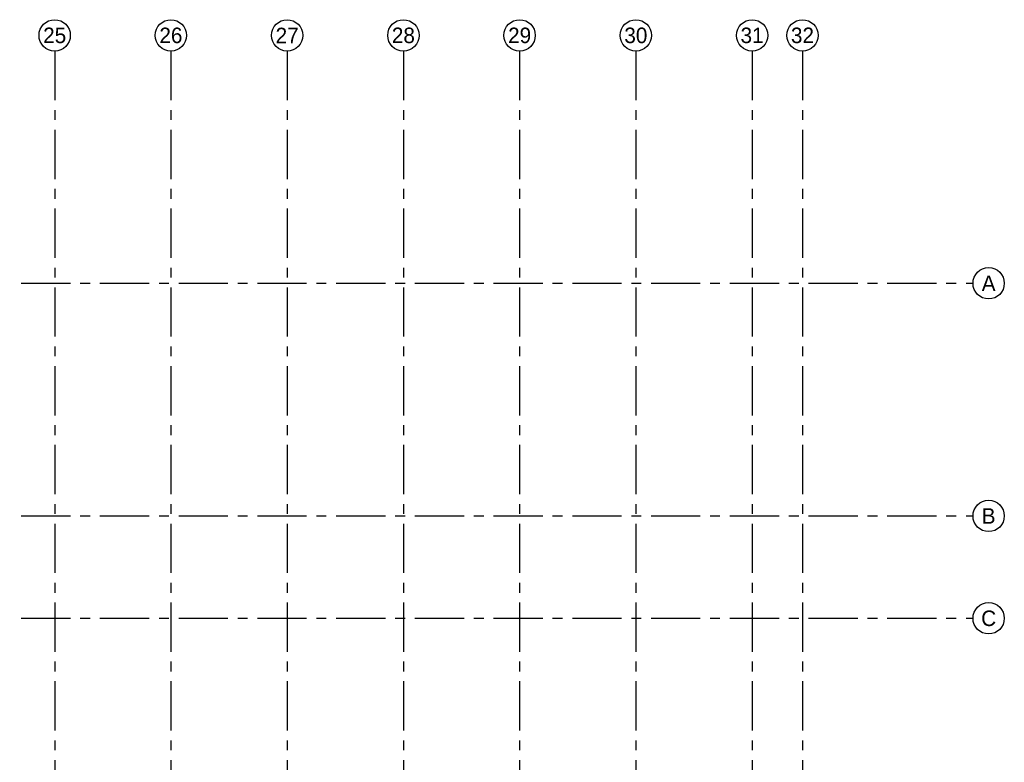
# Model space of a CAD drawing. Header units: millimetres. Extents: x -3528 to 120637, y -25886 to 25397.
# Tile 20 of 20: x 88872 to 120637, y 1458 to 25397. Entities that reach past the tile are written whole.
import ezdxf
from ezdxf.enums import TextEntityAlignment as Align

# ---------------------------------------------------------------- set-up
doc = ezdxf.new("R2010")
doc.units = ezdxf.units.MM
doc.header["$LTSCALE"] = 50
doc.header["$MEASUREMENT"] = 0
doc.linetypes.add('CENTER', pattern=[50.8, 31.75, -6.35, 6.35, -6.35])
doc.layers.add('BL$7----_STRAMIEN', color=8, linetype='CONTINUOUS')
doc.styles.add('03_200', font='B-GBP.shx', dxfattribs={"height": 700})

msp = doc.modelspace()

# ---------------------------------------------------------------- linework, layer by layer
at = {"layer": 'BL$7----_STRAMIEN', "linetype": 'CENTER'}
for p, q in [((90000, 24388), (90000, -2778)), ((93750, 24388), (93750, -24827)), ((97500, 24388), (97500, -24827)), ((101250, 24388), (101250, -24827)), ((105000, 24388), (105000, -24827)), ((108750, 24388), (108750, -24827)), ((112500, 24388), (112500, -24827)), ((114125, 24388), (114125, -24827)), ((-2519, 16900), (119628, 16900)), ((-2519, 9400), (119628, 9400)), ((-2519, 6100), (119628, 6100))]:
    msp.add_line(p, q, dxfattribs=at)
at = {"layer": 'BL$7----_STRAMIEN', "linetype": 'Continuous'}
for centre in [(90000, 24893), (93750, 24893), (97500, 24893), (101250, 24893), (105000, 24893), (108750, 24893), (112500, 24893), (114125, 24893), (120132, 16900), (120132, 9400), (120132, 6100)]:
    msp.add_circle(centre, 505, dxfattribs=at)

# ---------------------------------------------------------------- texts
at = {"layer": 'BL$7----_STRAMIEN', "style": '03_200'}
for s, p in [('25', (90000, 24893)), ('26', (93750, 24893)), ('27', (97500, 24893)), ('28', (101250, 24893)), ('29', (105000, 24893)), ('30', (108750, 24893)), ('31', (112500, 24893)), ('32', (114125, 24893)), ('A', (120132, 16900)), ('B', (120132, 9400)), ('C', (120132, 6100))]:
    msp.add_text(s, height=500, dxfattribs=at).set_placement(p, align=Align.MIDDLE)

doc.saveas('drawing.dxf')
